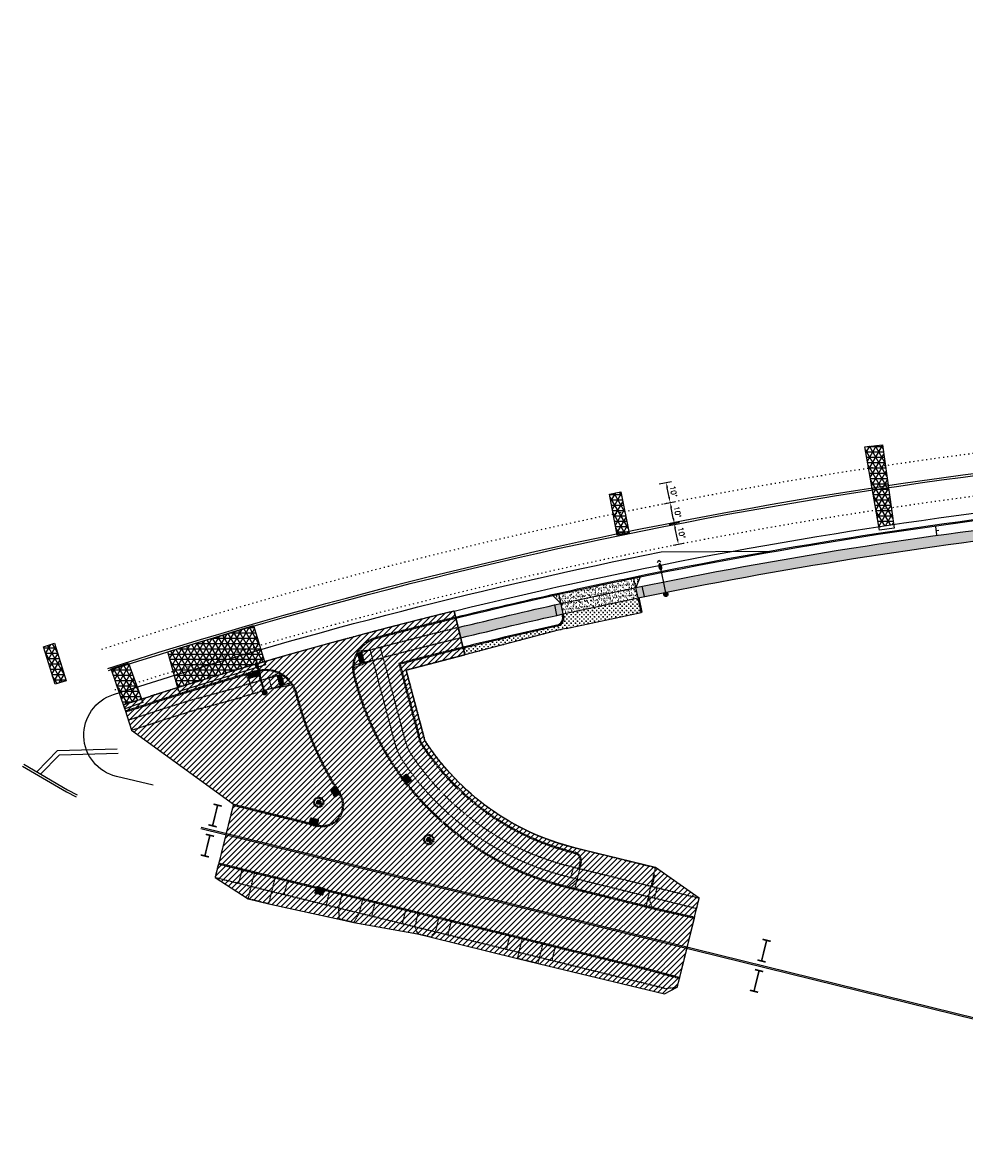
# Model space of a CAD drawing. Extents: x 1490373 to 1513910, y 649283 to 656452.
# Tile 3 of 7: x 1510429 to 1510872, y 652438 to 652969. Entities that reach past the tile are written whole.
import ezdxf

# ---------------------------------------------------------------- set-up
doc = ezdxf.new("R2010")
doc.units = 0
doc.header["$MEASUREMENT"] = 0
doc.header["$PDMODE"] = 34
doc.header["$PDSIZE"] = 0.004
for name, pattern in [('HIDDEN', [0.375, 0.25, -0.125]), ('HIDDEN2', [0.1875, 0.125, -0.0625]), ('motdrum10', [0]), ('motdrum25', [0]), ('pavement_dash', [2, 0.5, -1.5])]:
    doc.linetypes.add(name, pattern=pattern)
for name, color, linetype in [('E-DOUBLEYELLOW', 50, 'Continuous'), ('E-LANELINE', 110, 'Continuous'), ('E-MISC', 51, 'Continuous'), ('MOT-DRUMS', 1, 'Continuous'), ('MOT-SIGNS', 4, 'Continuous'), ('MOT-WORKAREA', 247, 'Continuous'), ('P-ASPHALTDRIVE', 252, 'Continuous'), ('P-CONCRETEAREA', 252, 'Continuous'), ('P-CURB', 6, 'Continuous'), ('P-DRIVE', 1, 'Continuous'), ('P-DRIVEEND', 2, 'Continuous'), ('P-DRIVESTART', 2, 'Continuous'), ('P-FULLDEPTHREPAIR', 252, 'Continuous'), ('P-LIGHT-COBRAHEAD', 1, 'Continuous'), ('P-PAVEMENT', 6, 'Continuous'), ('P-SAWCUT', 3, 'Continuous'), ('P-STORM-DISPLAY', 5, 'Continuous'), ('P-WALK', 4, 'Continuous'), ('SIGN', 7, 'Continuous')]:
    doc.layers.add(name, color=color, linetype=linetype)
doc.styles.get("Standard").update_dxf_attribs({"font": 'simplex.shx'})
doc.dimstyles.new('COEC', dxfattribs={"dimscale": 13.9, "dimtxt": 0.18, "dimasz": 0.18, "dimexe": 0.18, "dimexo": 0.0625, "dimgap": 0.09, "dimtad": 1, "dimzin": 0, "dimdsep": 46, "dimtxsty": 'Standard', "dimcen": 0.09, "dimclrd": 256, "dimclre": 256, "dimclrt": 256, "dimaunit": 1, "dimadec": 4, "dimazin": 0, "dimtfac": 1, "dimtofl": 0, "dimtmove": 0, "dimatfit": 3, "dimfxl": 1, "dimtolj": 1, "dimtzin": 0, "dimlwd": -1, "dimlwe": -1, "dimarcsym": 0})
pattern_1 = [(0, (0, 0), (0, 0.216506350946), [0.125, -0.25]), (120, (0, 0), (-0.1875, -0.108253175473), [0.125, -0.25]), (60, (0.125, 0), (-0.1875, 0.108253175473), [0.125, -0.25])]

# ---------------------------------------------------------------- blocks, each defined once
blk = doc.blocks.new('COBRAHEAD')
at = {"layer": 'P-LIGHT-COBRAHEAD'}
h = blk.add_hatch(color=256, dxfattribs=at)
edge = h.paths.add_edge_path()
edge.add_ellipse((1508880.94, 651840.29), major_axis=(0.88, -1.55), ratio=0.5, start_angle=0, end_angle=360)
h = blk.add_hatch(color=256, dxfattribs=at)
h.dxf.hatch_style = 1
edge = h.paths.add_edge_path()
edge.add_arc((1508887.25, 651828.68), 1, 0, 360)
at = {"layer": 'P-LIGHT-COBRAHEAD', "flags": 128}
for points, elevation in [([(1508879.15, 651841.87), (1508879.36, 651843.12), (1508880.54, 651842.67)], 129.62), ([(1508880.08, 651841.85), (1508887.25, 651828.68)], 64.81)]:
    blk.add_lwpolyline(points, dxfattribs=dict(at, elevation=elevation))
at = {"layer": 'P-LIGHT-COBRAHEAD'}
blk.add_circle((1508887.25, 651828.68), 1, dxfattribs=at)
blk = doc.blocks.new('*D399')
at = {"layer": 'Defpoints', "color": 0, "transparency": 16777216}
for p in [(1510735.69, 652733.92), (1510732.26, 652733.24), (1510734.19, 652723.43)]:
    blk.add_point(p, dxfattribs=at)
at = {"layer": 'SIGN', "transparency": 16777216}
for p, q in [((1510733.24, 652733.44), (1510738.14, 652734.4)), ((1510737.13, 652726.56), (1510736.17, 652731.47)), ((1510735.17, 652723.63), (1510740.07, 652724.59))]:
    blk.add_line(p, q, dxfattribs=at)
for points in [[(1510736.58, 652731.55), (1510735.76, 652731.39), (1510735.69, 652733.92)], [(1510737.54, 652726.64), (1510736.72, 652726.48), (1510737.62, 652724.11)]]:
    blk.add_solid(points, dxfattribs=at)
at = {"layer": 'SIGN', "transparency": 16777216, "insert": (1510739.09, 652729.49), "char_height": 2.5, "attachment_point": 5, "rotation": 281.1301}
blk.add_mtext("\\A1;10'", dxfattribs=at)
blk = doc.blocks.new('*D400')
at = {"layer": 'Defpoints', "color": 0, "transparency": 16777216}
for p in [(1510729.85, 652742.96), (1510733.76, 652743.73), (1510732.26, 652733.24)]:
    blk.add_point(p, dxfattribs=at)
at = {"layer": 'SIGN', "transparency": 16777216}
for p, q in [((1510730.83, 652743.16), (1510736.21, 652744.21)), ((1510735.2, 652736.37), (1510734.24, 652741.28)), ((1510733.24, 652733.44), (1510738.14, 652734.4))]:
    blk.add_line(p, q, dxfattribs=at)
for points in [[(1510734.65, 652741.36), (1510733.83, 652741.2), (1510733.76, 652743.73)], [(1510735.61, 652736.45), (1510734.79, 652736.29), (1510735.69, 652733.92)]]:
    blk.add_solid(points, dxfattribs=at)
at = {"layer": 'SIGN', "transparency": 16777216, "insert": (1510737.16, 652739.31), "char_height": 2.5, "attachment_point": 5, "rotation": 281.1301}
blk.add_mtext("\\A1;10'", dxfattribs=at)
blk = doc.blocks.new('*D401')
at = {"layer": 'Defpoints', "color": 0, "transparency": 16777216}
for p in [(1510727.57, 652752.29), (1510731.9, 652753.14), (1510729.85, 652742.96)]:
    blk.add_point(p, dxfattribs=at)
at = {"layer": 'SIGN', "transparency": 16777216}
for p, q in [((1510728.55, 652752.48), (1510734.36, 652753.62)), ((1510733.27, 652746.18), (1510732.39, 652750.69)), ((1510730.83, 652743.16), (1510736.21, 652744.21))]:
    blk.add_line(p, q, dxfattribs=at)
for points in [[(1510732.8, 652750.77), (1510731.98, 652750.61), (1510731.9, 652753.14)], [(1510733.68, 652746.26), (1510732.86, 652746.1), (1510733.76, 652743.73)]]:
    blk.add_solid(points, dxfattribs=at)
at = {"layer": 'SIGN', "transparency": 16777216, "insert": (1510735.27, 652748.92), "char_height": 2.5, "attachment_point": 5, "rotation": 281.1301}
blk.add_mtext("\\A1;10'", dxfattribs=at)
blk = doc.blocks.new('370')
at = {"color": 0, "linetype": 'ByBlock'}
for p, q in [((0, 0.1), (0, -0.1)), ((0, 0), (0.063, 0))]:
    blk.add_line(p, q, dxfattribs=at)

msp = doc.modelspace()

# ---------------------------------------------------------------- hatches: boundary and pattern name
at = {"layer": 'MOT-WORKAREA'}
h = msp.add_hatch(dxfattribs=at)
h.set_pattern_fill('ANSI31', color=256, scale=15)
edge = h.paths.add_edge_path()
edge.add_line((1510476.786, 652648.646), (1510480.554, 652636.727))
edge.add_line((1510480.554, 652636.727), (1510528.451, 652601.907))
edge.add_line((1510528.451, 652601.907), (1510519.961, 652567.438))
edge.add_line((1510519.961, 652567.438), (1510535.405, 652557.454))
edge.add_line((1510535.405, 652557.454), (1510545.115, 652555.063))
edge.add_line((1510545.115, 652555.063), (1510578.244, 652547.933))
edge.add_line((1510578.244, 652547.933), (1510585.088, 652546.247))
edge.add_line((1510585.088, 652546.247), (1510614.983, 652540.944))
edge.add_line((1510614.983, 652540.944), (1510620.862, 652539.496))
edge.add_line((1510620.862, 652539.496), (1510661.983, 652529.368))
edge.add_line((1510661.983, 652529.368), (1510671.692, 652526.976))
edge.add_line((1510671.692, 652526.976), (1510731.12, 652512.811))
edge.add_line((1510731.12, 652512.811), (1510737.11, 652515.938))
edge.add_line((1510737.11, 652515.938), (1510738.115, 652520.015))
edge.add_line((1510738.115, 652520.015), (1510738.234, 652520.501))
edge.add_line((1510738.234, 652520.501), (1510745.1, 652548.375))
edge.add_line((1510745.1, 652548.375), (1510745.219, 652548.86))
edge.add_line((1510745.219, 652548.86), (1510747.412, 652557.761))
edge.add_line((1510747.412, 652557.761), (1510726.848, 652572.095))
edge.add_line((1510726.848, 652572.095), (1510693.349, 652580.346))
edge.add_line((1510693.349, 652580.346), (1510688.98, 652581.422))
edge.add_arc((1510716.961, 652695.027), 117, 212.6473, 256.16343, ccw=False)
edge.add_line((1510618.446, 652631.909), (1510609.684, 652664.879))
edge.add_line((1510609.684, 652664.879), (1510637.287, 652672.146))
edge.add_line((1510637.287, 652672.146), (1510632.237, 652692.704))
edge.add_arc((1511174.667, 650484.521), 2273.83, 103.801194, 107.542726)
edge.add_line((1510489.296, 652652.6), (1510476.786, 652648.646))
at = {"layer": 'P-ASPHALTDRIVE'}
h = msp.add_hatch(dxfattribs=at)
h.set_pattern_fill('CROSS', color=256, scale=4)
edge = h.paths.add_edge_path()
edge.add_line((1510720.141, 652692.043), (1510718.798, 652698.309))
edge.add_line((1510718.798, 652698.309), (1510718.674, 652698.888))
edge.add_arc((1511174.667, 650484.521), 2260.83, 101.635957, 102.548308)
edge.add_line((1510683.473, 652691.347), (1510683.69, 652690.334))
edge.add_arc((1510679.779, 652689.496), 4, -77.35007, 12.09213, ccw=False)
edge.add_arc((1511174.667, 650484.521), 2255.83, 102.64993, 103.801194)
edge.add_line((1510636.531, 652675.223), (1510637.287, 652672.146))
edge.add_line((1510637.287, 652672.146), (1510681.085, 652683.676))
edge.add_line((1510681.085, 652683.676), (1510720.141, 652692.043))
at = {"layer": 'P-CONCRETEAREA'}
h = msp.add_hatch(color=255, dxfattribs=at)
h.dxf.hatch_style = 1
h.paths.add_polyline_path([(1510720.566, 652704.38, 0.000331), (1510717.627, 652703.777), (1510718.674, 652698.888), (1510719.163, 652698.993), (1510719.164, 652698.989, -0.0002765), (1510721.613, 652699.491)])
h.paths.add_polyline_path([(1510737.152, 652707.709, 0.0018665), (1510720.566, 652704.38), (1510721.613, 652699.491, -0.0018614), (1510738.117, 652702.803)])
h.paths.add_polyline_path([(1510762.34, 652707.433), (1510761.428, 652712.349, 0.0027271), (1510737.152, 652707.709), (1510738.117, 652702.803, -0.0027271)])
h.paths.add_polyline_path([(1510786.613, 652711.798), (1510785.754, 652716.724, 0.0027271), (1510761.428, 652712.349), (1510762.34, 652707.433, -0.0027271)])
h.paths.add_polyline_path([(1510810.127, 652720.834, 0.0027271), (1510785.754, 652716.724), (1510786.613, 652711.798, -0.0027271), (1510810.931, 652715.899)])
h.paths.add_polyline_path([(1510834.542, 652724.677, 0.0027271), (1510810.127, 652720.834), (1510810.931, 652715.899, -0.0027271), (1510835.293, 652719.734)])
h.paths.add_polyline_path([(1510858.998, 652728.254, 0.0027271), (1510834.542, 652724.677), (1510835.293, 652719.734, -0.0027271), (1510859.695, 652723.303)])
h.paths.add_polyline_path([(1510883.492, 652731.564, 0.0027271), (1510858.998, 652728.254), (1510859.695, 652723.303, -0.0027271), (1510884.134, 652726.605)])
h.paths.add_polyline_path([(1510908.02, 652734.606, 0.0027271), (1510883.492, 652731.564), (1510884.134, 652726.605, -0.0027271), (1510908.609, 652729.641)])
h.paths.add_polyline_path([(1510921.183, 652736.127, 0.001462), (1510908.02, 652734.606), (1510908.609, 652729.641, -0.0014597), (1510921.721, 652731.156)])
h = msp.add_hatch(dxfattribs=at)
h.set_pattern_fill('AR-SAND', color=256)
h.set_pattern_definition([(37.5, (0, 0), (-0.0629933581, 1.926823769), [0, -1.52, 0, -1.7, 0, -1.625]), (7.5, (0, 0), (1.7697767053, 2.8221460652), [0, -0.82, 0, -1.37, 0, -0.525]), (327.5, (-1.23, 0), (3.1141418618, 0.0056590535), [0, -0.5, 0, -1.8, 0, -2.35]), (317.5, (-1.23, 0), (3.0061266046, 0.877675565), [0, -0.25, 0, -1.18, 0, -1.35])])
h.paths.add_polyline_path([(1510718.674, 652698.888), (1510717.627, 652703.777, 0.0039721), (1510682.426, 652696.236), (1510683.473, 652691.347, -0.0039809)])
h.paths.add_polyline_path([(1510717.627, 652703.777), (1510716.684, 652708.177, 0.0039642), (1510681.483, 652700.636), (1510682.426, 652696.236, -0.0039721)])
h.paths.add_polyline_path([(1510681.483, 652700.636, 0.0003304), (1510678.555, 652699.982), (1510682.426, 652696.236)])
h.paths.add_polyline_path([(1510719.623, 652708.781, 0.0003304), (1510716.684, 652708.177), (1510717.627, 652703.777)])
h = msp.add_hatch(color=255, dxfattribs=at)
h.dxf.hatch_style = 1
edge = h.paths.add_edge_path()
edge.add_line((1510682.426, 652696.236), (1510679.498, 652695.582))
edge.add_arc((1511174.667, 650484.521), 2265.83, 102.623165, 103.801194)
edge.add_line((1510634.145, 652684.935), (1510635.338, 652680.079))
edge.add_arc((1511174.667, 650484.521), 2260.83, 102.624339, 103.801194, ccw=False)
edge.add_arc((1511174.667, 650484.521), 2260.83, 102.56098, 102.624339, ccw=False)
edge.add_line((1510682.985, 652691.238), (1510682.984, 652691.242))
edge.add_line((1510682.984, 652691.242), (1510683.473, 652691.347))
edge.add_line((1510683.473, 652691.347), (1510682.426, 652696.236))
at = {"layer": 'P-FULLDEPTHREPAIR'}
h = msp.add_hatch(dxfattribs=at)
h.set_pattern_fill('NET3', color=256, scale=20)
h.paths.add_polyline_path([(1510825.279, 652769.892), (1510833.548, 652770.824), (1510838.714, 652733.395), (1510831.772, 652732.347)])
h = msp.add_hatch(dxfattribs=at)
h.set_pattern_fill('NET3', color=256, scale=20)
h.paths.add_polyline_path([(1510705.271, 652747.714), (1510710.611, 652748.745), (1510714.423, 652729.32), (1510708.895, 652728.368)])
h = msp.add_hatch(dxfattribs=at)
h.set_pattern_fill('NET3', color=256, scale=20)
h.paths.add_polyline_path([(1510497.583, 652673.445), (1510537.948, 652685.849), (1510543.172, 652668.901), (1510502.339, 652656.68)])
h = msp.add_hatch(dxfattribs=at)
h.set_pattern_fill('NET3', color=256, scale=20)
h.set_pattern_definition([(0, (-33.62, 10.3374), (0, 2.5), []), (60, (-33.62, 10.3374), (-2.1650635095, 1.25), []), (120, (-33.62, 10.3374), (-2.1650635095, -1.25), [])])
h.paths.add_polyline_path([(1510439.283, 652675.934), (1510444.422, 652677.52), (1510449.813, 652659.955), (1510444.644, 652658.252)])
h = msp.add_hatch(dxfattribs=at)
h.set_pattern_fill('NET3', color=256, scale=20)
h.paths.add_polyline_path([(1510471.016, 652665.556), (1510479.156, 652668.182), (1510485.265, 652651.326), (1510476.786, 652648.646)])
at = {"layer": 'P-STORM-DISPLAY'}
h = msp.add_hatch(color=256, dxfattribs=at)
h.dxf.hatch_style = 1
h.paths.add_polyline_path([(1510611.862, 652613.096), (1510609.796, 652615.817), (1510608.004, 652614.457), (1510610.07, 652611.736)])
h = msp.add_hatch(color=256, dxfattribs=at)
h.dxf.hatch_style = 1
h.paths.add_polyline_path([(1510574.438, 652608.45), (1510576.241, 652605.548), (1510578.152, 652606.736), (1510576.349, 652609.637)])
h = msp.add_hatch(color=256, dxfattribs=at)
h.dxf.hatch_style = 1
h.paths.add_polyline_path([(1510567.602, 652602.811, 1), (1510569.602, 652602.811, 1)])
h = msp.add_hatch(color=256, dxfattribs=at)
h.dxf.hatch_style = 1
h.paths.add_polyline_path([(1510568.293, 652594.412), (1510564.975, 652595.229), (1510564.437, 652593.044), (1510567.754, 652592.227)])
h = msp.add_hatch(color=256, dxfattribs=at)
h.dxf.hatch_style = 1
h.paths.add_polyline_path([(1510619.292, 652585.258, 1), (1510621.292, 652585.258, 1)])
h = msp.add_hatch(color=256, dxfattribs=at)
h.dxf.hatch_style = 1
h.paths.add_polyline_path([(1510566.967, 652560.237), (1510570.284, 652559.42), (1510570.823, 652561.605), (1510567.505, 652562.422)])
at = {"layer": 'P-WALK', "linetype": 'HIDDEN2'}
h = msp.add_hatch(dxfattribs=at)
h.set_pattern_fill('HEX', color=247)
h.set_pattern_definition(pattern_1)
h.paths.add_polyline_path([(1510588.713, 652673.275, 0.0002207), (1510586.782, 652672.756), (1510588.079, 652667.928, -0.0002212), (1510590.011, 652668.446)])
h = msp.add_hatch(dxfattribs=at)
h.set_pattern_fill('HEX', color=247)
h.set_pattern_definition(pattern_1)
h.paths.add_polyline_path([(1510540.511, 652662.396), (1510539.95, 652664.316), (1510535.151, 652662.913), (1510535.712, 652660.993)])
h = msp.add_hatch(dxfattribs=at)
h.set_pattern_fill('HEX', color=247)
h.set_pattern_definition(pattern_1)
h.paths.add_polyline_path([(1510550.925, 652662.807, 0.0002207), (1510549.002, 652662.255), (1510550.379, 652657.449, -0.0002212), (1510552.301, 652658)])

# ---------------------------------------------------------------- linework, layer by layer
at = {"layer": 'E-DOUBLEYELLOW'}
for points in [[(1510513.15, 652590.399), (1511132.898, 652437.755)], [(1510513.31, 652591.047), (1511133.057, 652438.403)]]:
    msp.add_lwpolyline(points, dxfattribs=at)
at = {"layer": 'E-LANELINE', "linetype": 'pavement_dash', "flags": 128}
for points in [[(1510466.662, 652674.811), (1510480.857, 652679.298, -0.0712884), (1511125.167, 652785.818), (1511285.373, 652789.264)], [(1510472.691, 652655.741), (1510486.885, 652660.228, -0.0712884), (1511125.597, 652765.823), (1511285.803, 652769.269)]]:
    msp.add_lwpolyline(points, format="xyb", dxfattribs=at)
at = {"layer": 'E-LANELINE', "flags": 128}
for points in [[(1510469.526, 652665.753), (1510483.72, 652670.24, -0.0712884), (1511125.371, 652776.32), (1511285.577, 652779.766)], [(1510469.827, 652664.799), (1510484.021, 652669.286, -0.0712884), (1511125.393, 652775.321), (1511285.599, 652778.767)]]:
    msp.add_lwpolyline(points, format="xyb", dxfattribs=at)
for points in [[(1510436.079, 652617.09), (1510445.848, 652627.142), (1510473.813, 652627.861)], [(1510437.86, 652616.052), (1510446.714, 652625.164), (1510474.245, 652625.872)], [(1510429.409, 652619.817), (1510450.09, 652607.772), (1510454.629, 652605.38)], [(1510429.913, 652620.681), (1510450.575, 652608.647), (1510455.095, 652606.264)]]:
    msp.add_lwpolyline(points, dxfattribs=at)
at = {"layer": 'E-MISC', "flags": 128}
for points in [[(1510838.955, 652731.646), (1510832.054, 652730.716), (1510825.279, 652769.892), (1510833.548, 652770.824)], [(1510705.271, 652747.714), (1510710.611, 652748.745), (1510714.423, 652729.32), (1510708.895, 652728.368)], [(1510502.843, 652654.905), (1510497.583, 652673.445), (1510537.948, 652685.849), (1510543.63, 652667.414)], [(1510439.283, 652675.934), (1510444.422, 652677.52), (1510449.813, 652659.955), (1510444.644, 652658.252)], [(1510477.439, 652646.733), (1510471.016, 652665.556), (1510479.156, 652668.182), (1510485.829, 652649.769)]]:
    msp.add_lwpolyline(points, close=True, dxfattribs=at)
at = {"layer": 'MOT-DRUMS', "linetype": 'motdrum25', "ltscale": 0.05, "flags": 128}
msp.add_lwpolyline([(1510472.135, 652653.468), (1510487.488, 652658.321, -0.0274231), (1510729.528, 652720.471, -0.0274231)], format="xyb", dxfattribs=at)
msp.add_lwpolyline([(1510729.528, 652720.471), (1510780.43, 652720.867)], dxfattribs=at)
at = {"layer": 'MOT-DRUMS', "linetype": 'motdrum10', "ltscale": 0.05, "flags": 128}
msp.add_lwpolyline([(1510490.773, 652610.782), (1510473.473, 652614.956, -0.75967), (1510472.136, 652653.468)], format="xyb", dxfattribs=at)
at = {"layer": 'MOT-DRUMS', "const_width": 0.75, "flags": 128}
for points in [[(1510518.674, 652591.745), (1510521.066, 652601.454)], [(1510519.124, 652601.933), (1510523.008, 652600.976)], [(1510516.732, 652592.223), (1510520.616, 652591.266)], [(1510515.044, 652577.574), (1510517.436, 652587.284)], [(1510515.494, 652587.762), (1510519.378, 652586.806)], [(1510513.102, 652578.052), (1510516.986, 652577.096)], [(1510776.694, 652528.192), (1510779.085, 652537.901)], [(1510777.143, 652538.38), (1510781.027, 652537.423)], [(1510774.752, 652528.67), (1510778.635, 652527.713)], [(1510773.134, 652513.964), (1510775.525, 652523.673)], [(1510773.584, 652524.152), (1510777.467, 652523.195)], [(1510771.192, 652514.442), (1510775.076, 652513.485)]]:
    msp.add_lwpolyline(points, dxfattribs=at)
at = {"layer": 'MOT-WORKAREA', "flags": 128}
msp.add_lwpolyline([(1510476.786, 652648.646), (1510480.554, 652636.727), (1510528.451, 652601.907), (1510519.961, 652567.438), (1510535.405, 652557.454), (1510545.115, 652555.063), (1510578.244, 652547.933), (1510585.088, 652546.247), (1510614.983, 652540.944), (1510620.862, 652539.496), (1510661.983, 652529.368), (1510671.692, 652526.976), (1510731.12, 652512.811), (1510737.11, 652515.938), (1510738.115, 652520.015), (1510738.234, 652520.501), (1510745.1, 652548.375), (1510745.219, 652548.86), (1510747.412, 652557.761), (1510726.848, 652572.095), (1510693.349, 652580.346), (1510688.98, 652581.422, -0.1921902), (1510618.446, 652631.909), (1510609.684, 652664.879), (1510637.287, 652672.146), (1510632.237, 652692.704, 0.016327), (1510489.296, 652652.6), (1510476.786, 652648.646)], format="xyb", dxfattribs=at)
msp.add_lwpolyline([(1510632.237, 652692.704), (1510637.287, 652672.146)], dxfattribs=at)
at = {"layer": 'P-CURB'}
msp.add_lwpolyline([(1510633.071, 652689.305, -0.0548975), (1511125.844, 652754.326), (1511287.704, 652757.807)], format="xyb", dxfattribs=at)
at = {"layer": 'P-CURB', "linetype": 'HIDDEN2'}
for points in [[(1510595.803, 652679.814, -0.0042349), (1510633.071, 652689.305, -0.0042349)], [(1510477.841, 652645.308), (1510490.351, 652649.263, -0.0056628), (1510539.556, 652664.207)]]:
    msp.add_lwpolyline(points, format="xyb", dxfattribs=at)
at = {"layer": 'P-CURB', "linetype": 'HIDDEN2', "flags": 128}
for points in [[(1510585.528, 652661.917), (1510586.394, 652658.797)], [(1510728.245, 652552.698), (1510745.219, 652548.86)], [(1510745.1, 652548.375), (1510745.219, 652548.86)], [(1510721.309, 652524.54), (1510738.115, 652520.015)], [(1510738.115, 652520.015), (1510738.234, 652520.501)]]:
    msp.add_lwpolyline(points, dxfattribs=at)
at = {"layer": 'P-CURB', "linetype": 'HIDDEN', "flags": 128}
msp.add_lwpolyline([(1510557.584, 652654.163), (1510558.45, 652651.043)], dxfattribs=at)
at = {"layer": 'P-CURB', "linetype": 'HIDDEN2'}
for points in [[(1510528.451, 652601.907), (1510568.038, 652592.157)], [(1510521.516, 652573.749), (1510721.309, 652524.54)], [(1510684.555, 652563.459), (1510728.245, 652552.698)]]:
    msp.add_lwpolyline(points, dxfattribs=at)
for centre, radius, start, end in [((1510599.501, 652665.794), 14.5, 104.77174, 195.50834), ((1510543.612, 652650.286), 14.5, 15.50834, 106.24493), ((1510716.961, 652695.027), 135.5, 195.50834, 256.16343), ((1510570.31, 652601.382), 9.5, 256.16343, 32.56061)]:
    msp.add_arc(centre, radius, start, end, dxfattribs=at)
at = {"layer": 'P-CURB', "linetype": 'HIDDEN'}
msp.add_arc((1510716.961, 652695.027), 164.5, 195.50834, 212.56061, dxfattribs=at)
at = {"layer": 'P-DRIVE', "flags": 128}
for points in [[(1510718.674, 652698.888), (1510716.579, 652708.666)], [(1510719.623, 652708.781), (1510717.627, 652703.777)], [(1510719.623, 652708.781), (1510719.518, 652709.27)], [(1510678.555, 652699.982), (1510678.45, 652700.471)], [(1510678.555, 652699.982), (1510682.426, 652696.236)], [(1510683.473, 652691.347), (1510681.378, 652701.125)], [(1510718.674, 652698.888), (1510719.163, 652698.993)], [(1510720.141, 652692.043), (1510718.674, 652698.888)], [(1510720.631, 652692.144), (1510719.163, 652698.993)], [(1510682.984, 652691.242), (1510683.473, 652691.347)], [(1510683.201, 652690.229), (1510682.984, 652691.242)], [(1510683.69, 652690.334), (1510683.473, 652691.347)]]:
    msp.add_lwpolyline(points, dxfattribs=at)
at = {"layer": 'P-DRIVE'}
for points in [[(1510682.426, 652696.236, -0.0039721), (1510717.627, 652703.777)], [(1510683.473, 652691.347, -0.0039809), (1510718.674, 652698.888)], [(1510680.545, 652686.081, 0.0050234), (1510636.411, 652675.709, 0.0050234)], [(1510680.655, 652685.593, 0.0050234), (1510636.531, 652675.223, 0.0050234)]]:
    msp.add_lwpolyline(points, format="xyb", dxfattribs=at)
at = {"layer": 'P-DRIVE', "linetype": 'HIDDEN2'}
for points in [[(1510636.411, 652675.709, 0.0034475), (1510606.247, 652668.078), (1510616.13, 652630.892, 0.1930422), (1510688.382, 652578.995), (1510688.867, 652578.875)], [(1510636.531, 652675.223, 0.0033918), (1510606.859, 652667.721), (1510616.593, 652631.095, 0.1928739), (1510688.502, 652579.48), (1510688.987, 652579.36)]]:
    msp.add_lwpolyline(points, format="xyb", dxfattribs=at)
at = {"layer": 'P-DRIVE', "linetype": 'HIDDEN2', "flags": 128}
for points in [[(1510691.914, 652574.52), (1510688.805, 652561.897)], [(1510691.429, 652574.64), (1510690.711, 652571.727)], [(1510531.014, 652564.715), (1510532.688, 652571.512)], [(1510536.84, 652563.28), (1510538.514, 652570.077)], [(1510690.711, 652571.727), (1510691.197, 652571.607)], [(1510691.197, 652571.607), (1510724.696, 652563.356)], [(1510725.891, 652568.211), (1510726.848, 652572.095)], [(1510531.014, 652564.715), (1510552.376, 652559.454)], [(1510546.55, 652560.889), (1510548.224, 652567.686)], [(1510552.376, 652559.454), (1510554.05, 652566.251)], [(1510686.012, 652563.1), (1510690.001, 652566.752)], [(1510690.001, 652566.752), (1510723.5, 652558.501)], [(1510725.891, 652568.211), (1510722.304, 652553.646)], [(1510726.497, 652568.577), (1510725.181, 652563.237)], [(1510726.497, 652568.577), (1510726.011, 652568.697)], [(1510535.405, 652557.454), (1510536.84, 652563.28)], [(1510545.115, 652555.063), (1510546.55, 652560.889)], [(1510572.181, 652554.576), (1510573.855, 652561.373)], [(1510578.007, 652553.141), (1510579.681, 652559.938)], [(1510686.012, 652563.1), (1510685.892, 652562.615)], [(1510725.337, 652553.414), (1510723.5, 652558.501)], [(1510725.181, 652563.237), (1510724.696, 652563.356)], [(1510572.181, 652554.576), (1510593.543, 652549.314)], [(1510578.244, 652547.933), (1510578.007, 652553.141)], [(1510587.717, 652550.749), (1510589.391, 652557.546)], [(1510593.543, 652549.314), (1510595.217, 652556.111)], [(1510725.337, 652553.414), (1510725.217, 652552.929)], [(1510585.088, 652546.247), (1510587.717, 652550.749)], [(1510607.959, 652545.764), (1510609.633, 652552.561)], [(1510613.785, 652544.329), (1510615.459, 652551.126)], [(1510623.495, 652541.937), (1510625.169, 652548.734)], [(1510607.959, 652545.764), (1510629.321, 652540.502)], [(1510613.785, 652544.329), (1510614.983, 652540.944)], [(1510629.321, 652540.502), (1510630.995, 652547.299)], [(1510620.862, 652539.496), (1510623.495, 652541.937)], [(1510656.874, 652533.716), (1510658.548, 652540.513)], [(1510662.7, 652532.281), (1510664.374, 652539.078)], [(1510656.874, 652533.716), (1510678.236, 652528.454)], [(1510661.983, 652529.368), (1510662.7, 652532.281)], [(1510672.41, 652529.889), (1510674.084, 652536.686)], [(1510678.236, 652528.454), (1510679.91, 652535.251)], [(1510671.692, 652526.976), (1510672.41, 652529.889)]]:
    msp.add_lwpolyline(points, dxfattribs=at)
at = {"layer": 'P-DRIVE'}
for centre, radius, start, end in [((1511175.191, 650482.076), 2256.33, 101.622351, 101.635048), ((1510679.779, 652689.496), 3.5, 282.64993, 12.09213), ((1510679.779, 652689.496), 4, 282.64993, 12.09213)]:
    msp.add_arc(centre, radius, start, end, dxfattribs=at)
at = {"layer": 'P-DRIVE', "linetype": 'HIDDEN2'}
for radius in [3.5, 4]:
    msp.add_arc((1510688.03, 652575.477), radius, 346.16343, 76.16343, dxfattribs=at)
at = {"layer": 'P-DRIVEEND', "linetype": 'HIDDEN2'}
for p, q in [((1510545.115, 652555.063), (1510535.405, 652557.454)), ((1510585.088, 652546.247), (1510578.244, 652547.933)), ((1510620.862, 652539.496), (1510614.983, 652540.944)), ((1510671.692, 652526.976), (1510661.983, 652529.368))]:
    msp.add_line(p, q, dxfattribs=at)
at = {"layer": 'P-DRIVEEND', "flags": 128}
for points in [[(1510684.94, 652684.502), (1510720.141, 652692.043)], [(1510636.411, 652675.709), (1510637.287, 652672.146)]]:
    msp.add_lwpolyline(points, dxfattribs=at)
at = {"layer": 'P-DRIVEEND'}
msp.add_lwpolyline([(1510684.94, 652684.502), (1510681.085, 652683.676), (1510637.287, 652672.146)], dxfattribs=at)
at = {"layer": 'P-DRIVEEND', "linetype": 'HIDDEN2'}
msp.add_lwpolyline([(1510637.287, 652672.146), (1510609.684, 652664.879), (1510618.446, 652631.909, 0.1921902), (1510688.98, 652581.422), (1510689.465, 652581.302), (1510693.349, 652580.346)], format="xyb", dxfattribs=at)
msp.add_lwpolyline([(1510693.349, 652580.346), (1510726.848, 652572.095)], dxfattribs=at)
at = {"layer": 'P-DRIVESTART', "linetype": 'HIDDEN2', "flags": 128}
for points in [[(1510538.514, 652570.077), (1510548.224, 652567.686)], [(1510579.681, 652559.938), (1510589.391, 652557.546)], [(1510688.805, 652561.897), (1510722.304, 652553.646)], [(1510615.459, 652551.126), (1510625.169, 652548.734)], [(1510664.374, 652539.078), (1510674.084, 652536.686)]]:
    msp.add_lwpolyline(points, dxfattribs=at)
at = {"layer": 'P-PAVEMENT'}
msp.add_lwpolyline([(1510632.952, 652689.79, -0.0054756), (1510681.378, 652701.125, -0.0039634), (1510716.579, 652708.666, -0.0226862), (1510919.982, 652741.023, -0.0022018), (1510939.866, 652743.179, -0.0083042), (1511015.005, 652749.731, -0.0017615), (1511030.969, 652750.799, -0.0075119), (1511099.119, 652754.094)], format="xyb", dxfattribs=at)
at = {"layer": 'P-PAVEMENT', "linetype": 'HIDDEN2'}
for points in [[(1510595.676, 652680.298, -0.0042349), (1510632.952, 652689.79, -0.0042349)], [(1510477.691, 652645.785), (1510490.201, 652649.74, -0.0056628), (1510539.416, 652664.687)]]:
    msp.add_lwpolyline(points, format="xyb", dxfattribs=at)
at = {"layer": 'P-PAVEMENT', "linetype": 'HIDDEN2', "flags": 128}
for points in [[(1510595.676, 652680.298, 0.417984), (1510585.047, 652661.783), (1510585.912, 652658.663, 0.2710152), (1510684.436, 652562.973)], [(1510539.416, 652664.687, -0.417984), (1510558.066, 652654.296), (1510558.932, 652651.177, 0.0745422), (1510578.738, 652606.763)]]:
    msp.add_lwpolyline(points, format="xyb", dxfattribs=at)
at = {"layer": 'P-PAVEMENT', "linetype": 'HIDDEN2'}
for points in [[(1510528.331, 652601.422), (1510567.918, 652591.672)], [(1510521.635, 652574.234), (1510538.514, 652570.077)], [(1510548.224, 652567.686), (1510579.681, 652559.938)], [(1510684.436, 652562.973), (1510688.805, 652561.897)], [(1510589.391, 652557.546), (1510615.459, 652551.126)], [(1510722.304, 652553.646), (1510728.13, 652552.211)], [(1510625.169, 652548.734), (1510664.374, 652539.078)], [(1510674.084, 652536.686), (1510721.434, 652525.024)]]:
    msp.add_lwpolyline(points, dxfattribs=at)
at = {"layer": 'P-PAVEMENT', "linetype": 'HIDDEN2', "flags": 128}
for points in [[(1510728.13, 652552.211), (1510745.1, 652548.375)], [(1510721.434, 652525.024), (1510738.234, 652520.501)]]:
    msp.add_lwpolyline(points, dxfattribs=at)
at = {"layer": 'P-PAVEMENT', "linetype": 'HIDDEN2'}
msp.add_arc((1510570.31, 652601.382), 10, 256.16343, 32.56061, dxfattribs=at)
at = {"layer": 'P-SAWCUT'}
msp.add_lwpolyline([(1510632.237, 652692.704, -0.0291647), (1510892.869, 652740.821), (1510892.621, 652742.806, -0.0009788), (1510901.465, 652743.893), (1510901.705, 652741.907, -0.0247123), (1511125.769, 652757.825), (1511221.244, 652759.878), (1511221.201, 652761.878), (1511229.388, 652762.054), (1511229.431, 652760.054), (1511491.83, 652765.699), (1511491.787, 652767.698), (1511499.872, 652767.872), (1511499.915, 652765.873), (1511791.528, 652772.145), (1511791.485, 652774.145), (1511799.657, 652774.32), (1511799.7, 652772.321), (1512091.72, 652778.602), (1512091.677, 652780.602), (1512099.839, 652780.777), (1512099.882, 652778.778), (1512259.787, 652782.217, 0.1235966), (1512940.947, 652968.867)], format="xyb", dxfattribs=at)
at = {"layer": 'P-SAWCUT', "linetype": 'HIDDEN2'}
msp.add_lwpolyline([(1510476.786, 652648.646), (1510489.296, 652652.6, -0.016327), (1510632.237, 652692.704)], format="xyb", dxfattribs=at)
at = {"layer": 'P-SAWCUT', "flags": 128}
msp.add_lwpolyline([(1510633.071, 652689.305), (1510632.237, 652692.704)], dxfattribs=at)
at = {"layer": 'P-SAWCUT', "linetype": 'HIDDEN2', "flags": 128}
for points in [[(1510476.786, 652648.646), (1510480.554, 652636.727)], [(1510528.451, 652601.907), (1510528.331, 652601.422), (1510521.635, 652574.234), (1510521.516, 652573.749)], [(1510738.234, 652520.501), (1510745.1, 652548.375)]]:
    msp.add_lwpolyline(points, dxfattribs=at)
at = {"layer": 'P-STORM-DISPLAY', "linetype": 'HIDDEN', "ltscale": 0.05, "flags": 128}
for points, elevation in [([(1510607.255, 652614.203), (1510609.844, 652616.168)], 1532.311), ([(1510607.255, 652614.203), (1510609.623, 652611.083)], 1532.311), ([(1510609.623, 652611.083), (1510612.212, 652613.048)], 1532.311), ([(1510609.844, 652616.168), (1510612.212, 652613.048)], 1532.311), ([(1510576.854, 652610.246), (1510574.093, 652608.53)], 1532.346), ([(1510576.161, 652605.203), (1510574.093, 652608.53)], 1532.346), ([(1510578.921, 652606.919), (1510576.161, 652605.203)], 1532.346), ([(1510578.921, 652606.919), (1510576.854, 652610.246)], 1532.346), ([(1510564.015, 652592.376), (1510564.792, 652595.531)], 1532.472), ([(1510564.792, 652595.531), (1510568.595, 652594.595)], 1532.472), ([(1510564.015, 652592.376), (1510567.818, 652591.439)], 1532.472), ([(1510567.818, 652591.439), (1510568.595, 652594.595)], 1532.472), ([(1510567.442, 652563.21), (1510566.664, 652560.054)], 766.23), ([(1510570.467, 652559.117), (1510566.664, 652560.054)], 766.23), ([(1510571.245, 652562.273), (1510567.442, 652563.21)], 766.23), ([(1510571.245, 652562.273), (1510570.467, 652559.117)], 766.23)]:
    msp.add_lwpolyline(points, dxfattribs=dict(at, elevation=elevation))
at = {"layer": 'P-STORM-DISPLAY', "flags": 128}
for points, elevation in [([(1510607.605, 652614.155), (1510609.796, 652615.817)], 1532.311), ([(1510607.605, 652614.155), (1510609.671, 652611.433)], 1532.311), ([(1510608.004, 652614.457), (1510610.07, 652611.736)], 1532.311), ([(1510609.671, 652611.433), (1510611.862, 652613.096)], 1532.311), ([(1510609.796, 652615.817), (1510611.862, 652613.096)], 1532.311), ([(1510576.773, 652609.901), (1510574.438, 652608.45)], 1532.346), ([(1510576.241, 652605.548), (1510574.438, 652608.45)], 1532.346), ([(1510578.577, 652607), (1510576.241, 652605.548)], 1532.346), ([(1510578.152, 652606.736), (1510576.349, 652609.637)], 1532.346), ([(1510578.577, 652607), (1510576.773, 652609.901)], 1532.346), ([(1510564.317, 652592.559), (1510564.975, 652595.229)], 1532.472), ([(1510564.317, 652592.559), (1510567.635, 652591.742)], 1532.472), ([(1510564.437, 652593.044), (1510567.754, 652592.227)], 1532.472), ([(1510564.975, 652595.229), (1510568.293, 652594.412)], 1532.472), ([(1510567.635, 652591.742), (1510568.293, 652594.412)], 1532.472), ([(1510567.625, 652562.907), (1510566.967, 652560.237)], 766.23), ([(1510570.284, 652559.42), (1510566.967, 652560.237)], 766.23), ([(1510570.823, 652561.605), (1510567.505, 652562.422)], 766.23), ([(1510570.942, 652562.09), (1510567.625, 652562.907)], 766.23), ([(1510570.942, 652562.09), (1510570.284, 652559.42)], 766.23)]:
    msp.add_lwpolyline(points, dxfattribs=dict(at, elevation=elevation))
at = {"layer": 'P-STORM-DISPLAY', "linetype": 'HIDDEN', "ltscale": 0.05}
for centre, radius in [((1510568.602, 652602.811, 767.75), 2.417), ((1510568.602, 652602.811, 767.75), 2), ((1510620.292, 652585.258, 6.5), 2.417), ((1510620.292, 652585.258, 6.5), 2)]:
    msp.add_circle(centre, radius, dxfattribs=at)
at = {"layer": 'P-STORM-DISPLAY'}
for centre in [(1510568.602, 652602.811, 767.75), (1510620.292, 652585.258, 6.5)]:
    msp.add_circle(centre, 1, dxfattribs=at)
at = {"layer": 'P-WALK', "linetype": 'HIDDEN2'}
msp.add_line((1510685.632, 652567.828), (1510690.001, 652566.752), dxfattribs=at)
at = {"layer": 'P-WALK'}
for points in [[(1510717.627, 652703.777, -0.022753), (1510921.183, 652736.127, -0.022753)], [(1510718.674, 652698.888, -0.0227462), (1510921.721, 652731.156, -0.0227462)], [(1510634.145, 652684.935, -0.0054712), (1510682.426, 652696.236)], [(1510635.338, 652680.079, -0.0054668), (1510683.473, 652691.347)]]:
    msp.add_lwpolyline(points, format="xyb", dxfattribs=at)
at = {"layer": 'P-WALK', "flags": 128}
for points in [[(1510721.613, 652699.491), (1510720.566, 652704.38)], [(1510680.545, 652690.693), (1510679.498, 652695.582)], [(1510634.145, 652684.935), (1510635.338, 652680.079)]]:
    msp.add_lwpolyline(points, dxfattribs=at)
at = {"layer": 'P-WALK', "linetype": 'HIDDEN2'}
for points in [[(1510586.123, 652672.579, -0.0054712), (1510634.145, 652684.935, -0.0054712)], [(1510598.803, 652670.781, -0.0041689), (1510635.338, 652680.079, -0.0041689)], [(1510586.817, 652673.801, -0.000083), (1510587.544, 652673.996, -0.000083)], [(1510584.501, 652665.927, -0.0000575), (1510585.003, 652666.063, -0.0000575)], [(1510584.547, 652666.976, -0.0010899), (1510593.968, 652669.501, -0.0010679)], [(1510530.783, 652656.938, -0.00239), (1510551.58, 652662.994)], [(1510549.633, 652663.477, -0.000083), (1510550.356, 652663.684)], [(1510532.204, 652652.144, -0.0027192), (1510555.818, 652659.004)], [(1510555.898, 652657.987, -0.0000575), (1510556.398, 652658.129)], [(1510479.047, 652641.494), (1510491.557, 652645.449, -0.0023028), (1510511.49, 652651.65)], [(1510480.554, 652636.727), (1510493.064, 652640.682, -0.0023028), (1510512.953, 652646.868)]]:
    msp.add_lwpolyline(points, format="xyb", dxfattribs=at)
at = {"layer": 'P-WALK', "linetype": 'HIDDEN2', "flags": 128}
for points in [[(1510593.969, 652669.502), (1510598.803, 652670.781), (1510597.529, 652675.616)], [(1510586.782, 652672.756), (1510588.079, 652667.928)], [(1510587.544, 652673.996), (1510592.685, 652674.334)], [(1510588.713, 652673.275), (1510590.01, 652668.447)], [(1510592.685, 652674.334), (1510593.969, 652669.502)], [(1510598.803, 652670.781), (1510609.081, 652632.105)], [(1510541.205, 652660.024), (1510539.81, 652664.796)], [(1510540.928, 652664.535), (1510540.787, 652665.017)], [(1510540.928, 652664.535), (1510541.205, 652660.024)], [(1510585.003, 652666.063), (1510593.969, 652669.502)], [(1510534.19, 652662.636), (1510534.05, 652663.116)], [(1510534.19, 652662.636), (1510536.412, 652658.599)], [(1510537.815, 652653.8), (1510535.009, 652663.398)], [(1510540.511, 652662.396), (1510535.712, 652660.993)], [(1510541.211, 652660.002), (1510542.601, 652655.199)], [(1510549.633, 652663.477), (1510545.053, 652661.117)], [(1510545.053, 652661.117), (1510546.442, 652656.314)], [(1510549.002, 652662.256), (1510550.378, 652657.449)], [(1510550.925, 652662.807), (1510552.301, 652658)], [(1510511.49, 652651.65), (1510530.783, 652656.938)], [(1510546.442, 652656.314), (1510555.898, 652657.987)], [(1510512.953, 652646.868), (1510532.204, 652652.144)], [(1510519.961, 652567.438), (1510521.516, 652573.749)], [(1510687.088, 652567.47), (1510688.284, 652572.324)], [(1510726.413, 652557.784), (1510727.609, 652562.639)], [(1510746.216, 652552.906), (1510747.412, 652557.761)], [(1510731.795, 652515.263), (1510737.11, 652515.938)], [(1510737.11, 652515.938), (1510738.115, 652520.015)]]:
    msp.add_lwpolyline(points, dxfattribs=at)
msp.add_lwpolyline([(1510593.969, 652669.502), (1510604.249, 652630.821, 0.0836717), (1510608.376, 652621.744)], format="xyb", dxfattribs=at)
at = {"layer": 'P-WALK', "linetype": 'HIDDEN2'}
for points in [[(1510686.827, 652572.683), (1510691.197, 652571.607)], [(1510519.961, 652567.438), (1510531.014, 652564.715)], [(1510552.376, 652559.454), (1510572.181, 652554.576)], [(1510723.5, 652558.501), (1510746.216, 652552.906)], [(1510724.696, 652563.356), (1510747.412, 652557.761)], [(1510593.543, 652549.314), (1510607.959, 652545.764)], [(1510629.321, 652540.502), (1510656.874, 652533.716)], [(1510678.236, 652528.454), (1510731.795, 652515.263)]]:
    msp.add_lwpolyline(points, dxfattribs=at)
for centre, radius, start, end in [((1510633.243, 652638.527), 25, 194.88333, 214.01491), ((1510716.961, 652695.027), 126, 214.01491, 256.16343), ((1510716.961, 652695.027), 131, 214.01491, 256.16343)]:
    msp.add_arc(centre, radius, start, end, dxfattribs=at)

# ---------------------------------------------------------------- block references
at = {"layer": 'MOT-SIGNS', "xscale": 20, "yscale": 20, "zscale": 20, "rotation": 8.008331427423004}
msp.add_blockref('370', (1510858.685, 652730.482), dxfattribs=at)
at = {"layer": 'P-LIGHT-COBRAHEAD'}
for p, rotation in [((-123169.894, 473851.627), 342.8827917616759), ((-103234.843, 340657.829, -64.809), 347.5781580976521)]:
    msp.add_blockref('COBRAHEAD', p, dxfattribs=dict(at, rotation=rotation))

# ---------------------------------------------------------------- dimensions: what is measured, and where the dimension line sits
at = {"layer": 'SIGN'}
for base, p1, p2, picture, middle in [((1510731.904, 652753.142), (1510729.852, 652742.963), (1510727.568, 652752.288), '*D401', (1510735.271, 652748.916)), ((1510733.755, 652743.731), (1510732.259, 652733.245), (1510729.852, 652742.963), '*D400', (1510737.162, 652739.305))]:
    dim = msp.add_linear_dim(base=base, p1=p1, p2=p2, angle=281.13009, text="10'", dimstyle='COEC', override={"dimscale": 20, "dimtxt": 0.125, "dimasz": 0.125, "dimexe": 0.125, "dimexo": 0.05, "dimgap": 0.05, "dimtmove": 1}, dxfattribs=at)
    dim.commit()
    dim.dimension.update_dxf_attribs({"geometry": picture, "text_midpoint": middle})
dim = msp.add_aligned_dim(p1=(1510734.189, 652723.433), p2=(1510732.259, 652733.245), distance=-3.493, text="10'", dimstyle='COEC', override={"dimscale": 20, "dimtxt": 0.125, "dimasz": 0.125, "dimexe": 0.125, "dimexo": 0.05, "dimgap": 0.05}, dxfattribs=at)
dim.commit()
dim.dimension.update_dxf_attribs({"geometry": '*D399', "text_midpoint": (1510739.092, 652729.493)})

doc.saveas('drawing.dxf')
